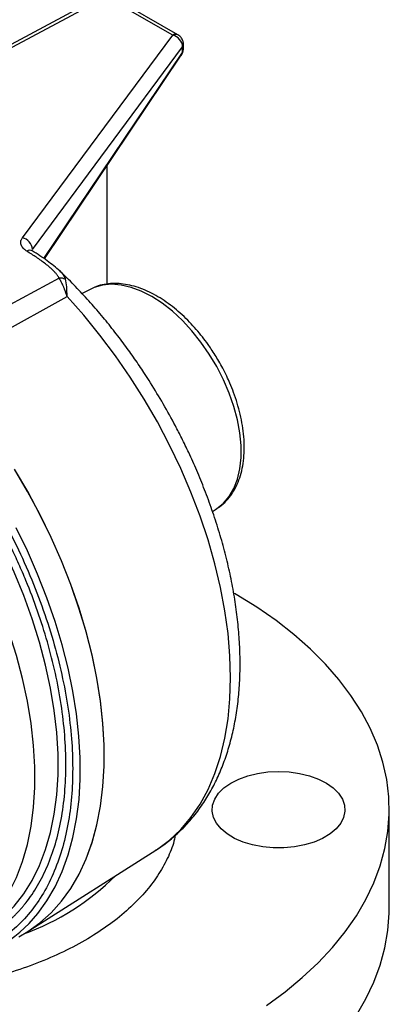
# Model space of a CAD drawing. Header units: inches. Extents: x -3.4 to 19.7, y -7.5 to 23.6.
# Tile 12 of 13: x 17.3 to 19.4, y 13.3 to 18.9. Entities that reach past the tile are written whole.
import ezdxf

# ---------------------------------------------------------------- set-up
doc = ezdxf.new("R2010")
doc.units = ezdxf.units.IN
doc.header["$MEASUREMENT"] = 0

msp = doc.modelspace()

# ---------------------------------------------------------------- linework, layer by layer
at = {"color": 7, "linetype": 'Continuous', "lineweight": 25}
for p, q in [((17.7317, 19.0437), (16.4335, 18.3466)), ((17.7628, 19.0405), (16.4335, 18.3267)), ((18.1383, 18.8237), (17.7628, 19.0405)), ((18.168, 18.826), (17.7925, 19.0427)), ((17.2898, 17.6791), (18.1383, 18.8237)), ((17.3461, 17.6136), (18.1946, 18.7583)), ((18.1946, 18.7299), (18.1946, 18.7583)), ((18.1992, 18.7492), (18.1992, 18.7719)), ((17.4109, 17.5617), (18.1901, 18.7215)), ((17.4137, 17.5598), (18.1871, 18.7109)), ((18.1871, 18.7109), (18.1874, 18.7113)), ((18.1873, 18.7113), (18.1943, 18.7241)), ((17.7686, 17.418), (17.7686, 18.088)), ((17.4975, 17.4499), (16.7098, 17.0269)), ((17.6946, 17.3989), (17.6264, 17.3634)), ((16.8136, 16.9422), (17.5419, 17.3472)), ((18.3631, 16.1326), (18.386, 16.1472)), ((19.3612, 13.8851), (19.3612, 14.4464)), ((17.3371, 13.7688), (18.0434, 14.2178))]:
    msp.add_line(p, q, dxfattribs=at)
at = {"color": 7, "linetype": 'Continuous', "lineweight": 25, "flags": 128}
for points in [[(18.386, 16.1472), (18.3879, 16.1484), (18.4257, 16.1787), (18.458, 16.2168), (18.4843, 16.2624), (18.5044, 16.3146), (18.518, 16.3729), (18.5248, 16.4364), (18.5248, 16.5044), (18.518, 16.5758), (18.5044, 16.6497), (18.4843, 16.7252), (18.458, 16.8012), (18.4257, 16.8766), (18.3879, 16.9505), (18.3451, 17.0218), (18.298, 17.0897), (18.2471, 17.1531), (18.1931, 17.2113), (18.1367, 17.2634), (18.0788, 17.3088), (18.0201, 17.3467), (17.9613, 17.3768), (17.9034, 17.3987), (17.847, 17.4119), (17.7929, 17.4163), (17.7419, 17.412), (17.6946, 17.3989)], [(18.0434, 14.2178), (18.052, 14.2234), (18.1209, 14.2746), (18.1842, 14.3342), (18.2417, 14.402), (18.293, 14.4777), (18.3381, 14.5608), (18.3765, 14.6509), (18.4082, 14.7478), (18.433, 14.8509), (18.4509, 14.9597), (18.4616, 15.0737), (18.4652, 15.1924), (18.4616, 15.3152), (18.4509, 15.4416), (18.433, 15.571), (18.4082, 15.7027), (18.3765, 15.8362), (18.3381, 15.9708), (18.293, 16.1058), (18.2417, 16.2408), (18.1842, 16.3749), (18.1209, 16.5077), (18.052, 16.6384), (17.9779, 16.7665), (17.8989, 16.8914), (17.8154, 17.0125), (17.7278, 17.1291), (17.6365, 17.2409), (17.5419, 17.3472)], [(17.2692, 13.7286), (17.3201, 13.7578), (17.3891, 13.8068), (17.4528, 13.864), (17.511, 13.9291), (17.5634, 14.0018), (17.6097, 14.0817), (17.6498, 14.1686), (17.6835, 14.262), (17.7106, 14.3615), (17.7311, 14.4668), (17.7447, 14.5772), (17.7516, 14.6924), (17.7515, 14.8118), (17.7446, 14.9348), (17.7309, 15.0611), (17.7104, 15.1899), (17.6832, 15.3208), (17.6494, 15.4531), (17.6092, 15.5863), (17.5628, 15.7197), (17.5104, 15.8529), (17.4521, 15.9851), (17.3884, 16.1159), (17.3193, 16.2446), (17.2453, 16.3706)], [(17.3235, 13.7601), (17.3887, 13.8068), (17.4525, 13.8639), (17.5107, 13.929), (17.5631, 14.0016), (17.6095, 14.0815), (17.6496, 14.1683), (17.6833, 14.2617), (17.7105, 14.3612), (17.731, 14.4664), (17.7447, 14.5768), (17.7515, 14.6919), (17.7515, 14.8113), (17.7447, 14.9344), (17.731, 15.0606), (17.7105, 15.1894), (17.6833, 15.3203), (17.6496, 15.4526), (17.6095, 15.5858), (17.5631, 15.7192), (17.5107, 15.8524), (17.4525, 15.9846), (17.3887, 16.1154), (17.3197, 16.2441), (17.2457, 16.3702)], [(17.1191, 13.7871), (17.1843, 13.84), (17.2439, 13.901), (17.2976, 13.97), (17.3452, 14.0466), (17.3864, 14.1305), (17.421, 14.2211), (17.4489, 14.3182), (17.47, 14.4212), (17.4841, 14.5296), (17.4911, 14.6429), (17.4911, 14.7606), (17.4841, 14.8821), (17.47, 15.0068), (17.4489, 15.1341), (17.4209, 15.2633), (17.3863, 15.394), (17.345, 15.5254), (17.2975, 15.657), (17.2437, 15.788), (17.1841, 15.9178), (17.1189, 16.0459)], [(17.3533, 13.8311), (17.3764, 13.8587), (17.4287, 13.9312), (17.4749, 14.0109), (17.5148, 14.0975), (17.5484, 14.1906), (17.5755, 14.2899), (17.5959, 14.3948), (17.6095, 14.5049), (17.6163, 14.6197), (17.6163, 14.7388), (17.6094, 14.8615), (17.5957, 14.9874), (17.5752, 15.1158), (17.5481, 15.2463), (17.5144, 15.3782), (17.4744, 15.511), (17.4281, 15.6441), (17.3758, 15.7768), (17.3178, 15.9087), (17.2542, 16.0391)], [(16.9923, 13.7216), (17.0567, 13.7744), (17.1156, 13.8353), (17.1687, 13.9041), (17.2158, 13.9803), (17.2565, 14.0637), (17.2907, 14.1539), (17.3183, 14.2503), (17.3391, 14.3526), (17.353, 14.4603), (17.36, 14.5727), (17.36, 14.6895), (17.353, 14.8101), (17.3391, 14.9338), (17.3182, 15.0602), (17.2906, 15.1885), (17.2564, 15.3181), (17.2156, 15.4485), (17.1686, 15.5791), (17.1155, 15.7092), (17.0566, 15.8381), (16.9921, 15.9653)], [(18.6684, 13.3395), (18.7732, 13.4166), (18.8702, 13.497), (18.9592, 13.5805), (19.0399, 13.6667), (19.1121, 13.7555), (19.1754, 13.8464), (19.2297, 13.9393), (19.2748, 14.0338), (19.3105, 14.1296), (19.3369, 14.2265), (19.3537, 14.324), (19.3609, 14.4219), (19.3585, 14.5199), (19.3465, 14.6177), (19.3249, 14.7149), (19.2938, 14.8113), (19.2534, 14.9065), (19.2037, 15.0002), (19.1448, 15.0922), (19.0771, 15.1821), (19.0006, 15.2696), (18.9157, 15.3545), (18.8227, 15.4364), (18.7217, 15.5153), (18.6132, 15.5906), (18.4974, 15.6624), (18.487, 15.6685)], [(18.7362, 14.6629), (18.7963, 14.6601), (18.8549, 14.6518), (18.9104, 14.6381), (18.9614, 14.6195), (19.0066, 14.5964), (19.0448, 14.5694), (19.075, 14.5392), (19.0964, 14.5067), (19.1084, 14.4725), (19.1109, 14.4377), (19.1036, 14.4031), (19.0868, 14.3697), (19.0609, 14.3382), (19.0266, 14.3095), (18.9848, 14.2844), (18.9366, 14.2635), (18.8831, 14.2473), (18.8259, 14.2362), (18.7663, 14.2307), (18.706, 14.2307), (18.6464, 14.2362), (18.5892, 14.2473), (18.5357, 14.2635), (18.4875, 14.2844), (18.4457, 14.3095), (18.4114, 14.3382), (18.3855, 14.3697), (18.3687, 14.4031), (18.3615, 14.4377), (18.3639, 14.4725), (18.376, 14.5067), (18.3974, 14.5392), (18.4275, 14.5694), (18.4657, 14.5964), (18.5109, 14.6195), (18.5619, 14.6381), (18.6174, 14.6518), (18.676, 14.6601), (18.7362, 14.6629)], [(19.1754, 13.2851), (19.2297, 13.3779), (19.2748, 13.4724), (19.3105, 13.5683), (19.3369, 13.6651), (19.3537, 13.7626), (19.3609, 13.8606), (19.3612, 13.8851)]]:
    msp.add_lwpolyline(points, dxfattribs=at)
at = {"color": 7, "linetype": 'Continuous', "lineweight": 25}
for centre, radius, start, end in [((18.1551, 18.7984), 0.0305, 65.076, 123.5673), ((18.1225, 18.7532), 0.0723, 4.0064, 77.4108), ((18.1759, 18.7722), 0.0234, 323.3708, 359.1493), ((18.1718, 18.7209), 0.0183, 328.154, 1.8334), ((18.1862, 18.7275), 0.00877, 337.6197, 15.9208), ((17.274, 17.6085), 0.0723, 4.0064, 77.4108), ((17.3308, 17.5772), 0.0315, 62.1479, 122.1752), ((17.5065, 17.3898), 0.0607, 64.2621, 98.4897), ((16.8022, 15.097), 1.4408, 290.0889, 314.7172), ((16.7835, 14.3293), 0.7569, 274.5669, 318.8358)]:
    msp.add_arc(centre, radius, start, end, dxfattribs=at)
for points, knots in [([(18.199, 18.7719), (18.1991, 18.7727), (18.1995, 18.7798), (18.1962, 18.7939), (18.1862, 18.8114), (18.1756, 18.823), (18.1682, 18.8256), (18.1678, 18.8258)], [0, 0, 0, 0, 0.041171, 0.32642, 0.63994, 0.978631, 1, 1, 1, 1]), ([(18.1901, 18.7215), (18.1905, 18.7221), (18.1913, 18.7233), (18.1924, 18.7253), (18.1935, 18.7275), (18.1942, 18.7291), (18.1946, 18.7299)], [0, 0, 0, 0, 0.251992, 0.501454, 0.750185, 1, 1, 1, 1]), ([(18.1943, 18.7241), (18.1958, 18.7282), (18.1986, 18.7361), (18.199, 18.7443), (18.1992, 18.7482)], [0, 0, 0, 0, 0.519613, 1, 1, 1, 1]), ([(18.1946, 18.7299), (18.1966, 18.7342), (18.1995, 18.7402), (18.1988, 18.7472), (18.1986, 18.7491)], [0, 0, 0, 0, 0.721349, 1, 1, 1, 1]), ([(17.314, 17.6039), (17.3124, 17.6049), (17.3092, 17.6069), (17.3048, 17.6102), (17.3008, 17.6135), (17.297, 17.6171), (17.2919, 17.6225), (17.2864, 17.63), (17.282, 17.6398), (17.28, 17.6498), (17.2806, 17.6588), (17.2827, 17.6664), (17.2855, 17.6729), (17.2883, 17.677), (17.2898, 17.6791)], [0, 0, 0, 0, 0.049855, 0.099617, 0.149452, 0.199525, 0.249998, 0.374276, 0.49971, 0.624206, 0.749317, 0.833122, 0.916432, 1, 1, 1, 1]), ([(17.4975, 17.4499), (17.4967, 17.4516), (17.4949, 17.4551), (17.4918, 17.4603), (17.4884, 17.4656), (17.4846, 17.4709), (17.4803, 17.4763), (17.4757, 17.4817), (17.4708, 17.4872), (17.464, 17.4941), (17.4551, 17.5026), (17.4441, 17.5123), (17.4322, 17.522), (17.4164, 17.5345), (17.3953, 17.5503), (17.3696, 17.5682), (17.3423, 17.5861), (17.3238, 17.5977), (17.314, 17.6039)], [0, 0, 0, 0, 0.029076, 0.058723, 0.088975, 0.119866, 0.15143, 0.183694, 0.216687, 0.250435, 0.310641, 0.375594, 0.434143, 0.500717, 0.621461, 0.750176, 0.868578, 1, 1, 1, 1]), ([(17.3455, 17.605), (17.3436, 17.6063), (17.3407, 17.6084), (17.3405, 17.6083), (17.3405, 17.6082)], [0, 0, 0, 0, 0.6193215, 1, 1, 1, 1]), ([(17.5024, 17.4899), (17.4794, 17.5098), (17.4333, 17.5496), (17.3747, 17.5866), (17.3455, 17.605)], [0, 0, 0, 0, 0.500383, 1, 1, 1, 1]), ([(17.4985, 17.4923), (17.5019, 17.4896), (17.5198, 17.4749), (17.527, 17.4581), (17.5328, 17.4445)], [0, 0, 0, 0, 0.187393, 1, 1, 1, 1]), ([(18.0855, 16.7395), (18.0617, 16.7797), (18.0283, 16.8362), (17.976, 16.9176), (17.93, 16.9861), (17.8732, 17.0659), (17.8115, 17.1476), (17.7447, 17.2305), (17.6738, 17.3131), (17.599, 17.3939), (17.5404, 17.454), (17.5064, 17.4858), (17.4989, 17.4927)], [0, 0, 0, 0, 0.143024, 0.200995, 0.297149, 0.396851, 0.503662, 0.614964, 0.729709, 0.847065, 0.966451, 1, 1, 1, 1]), ([(17.5419, 17.3472), (17.5408, 17.3506), (17.5388, 17.3574), (17.5356, 17.3669), (17.5326, 17.3757), (17.5297, 17.3837), (17.5269, 17.3909), (17.5243, 17.3975), (17.5206, 17.4063), (17.5158, 17.417), (17.5097, 17.4292), (17.5036, 17.4401), (17.4995, 17.4467), (17.4975, 17.4499)], [0, 0, 0, 0, 0.086334, 0.167633, 0.243903, 0.315152, 0.381386, 0.442612, 0.498835, 0.633782, 0.762273, 0.884335, 1, 1, 1, 1]), ([(18.3987, 16.9815), (18.3849, 17.0044), (18.3655, 17.0366), (18.3341, 17.0819), (18.3061, 17.1194), (18.2712, 17.1618), (18.233, 17.2036), (18.1916, 17.244), (18.1478, 17.2819), (18.102, 17.3164), (18.0548, 17.3469), (18.0065, 17.3729), (17.9575, 17.3937), (17.9084, 17.4091), (17.8594, 17.4187), (17.8109, 17.4221), (17.7634, 17.4185), (17.7258, 17.4112), (17.7054, 17.4025), (17.6992, 17.3999)], [0, 0, 0, 0, 0.077187, 0.108528, 0.160376, 0.213931, 0.271094, 0.330413, 0.391324, 0.453393, 0.516337, 0.579968, 0.64416, 0.708791, 0.773788, 0.839123, 0.904863, 0.971272, 1, 1, 1, 1]), ([(18.3846, 16.1476), (18.3907, 16.1511), (18.4115, 16.1633), (18.4409, 16.1911), (18.4724, 16.2298), (18.4977, 16.2735), (18.5176, 16.3222), (18.5319, 16.3754), (18.5404, 16.4323), (18.5434, 16.4921), (18.5408, 16.5541), (18.533, 16.6174), (18.5203, 16.681), (18.5034, 16.7433), (18.4837, 16.8018), (18.4635, 16.8524), (18.4428, 16.8981), (18.422, 16.94), (18.4062, 16.9681), (18.3987, 16.9815)], [0, 0, 0, 0, 0.028947, 0.098635, 0.163541, 0.229367, 0.295979, 0.363044, 0.430206, 0.497185, 0.56372, 0.629636, 0.694624, 0.757991, 0.817793, 0.87053, 0.911107, 0.957543, 1, 1, 1, 1]), ([(16.6505, 16.8327), (16.6936, 16.7846), (16.7807, 16.6878), (16.9043, 16.5283), (17.0225, 16.3578), (17.1331, 16.177), (17.2343, 15.9883), (17.3242, 15.7946), (17.4014, 15.5986), (17.465, 15.403), (17.5141, 15.2111), (17.5488, 15.0252), (17.5692, 14.8474), (17.5759, 14.6779), (17.5693, 14.5161), (17.549, 14.3618), (17.5144, 14.2158), (17.4654, 14.0805), (17.4019, 13.9582), (17.3248, 13.8513), (17.2351, 13.761), (17.1336, 13.6899), (17.0467, 13.6448), (16.9911, 13.6298), (16.9759, 13.6257)], [0, 0, 0, 0, 0.044889, 0.090529, 0.136873, 0.184233, 0.231889, 0.279781, 0.327669, 0.375325, 0.42269, 0.469029, 0.514671, 0.559562, 0.60445, 0.650091, 0.696435, 0.743795, 0.791451, 0.839343, 0.887232, 0.934887, 0.982252, 1, 1, 1, 1]), ([(18.0438, 14.219), (18.0496, 14.2224), (18.0803, 14.2405), (18.1319, 14.281), (18.1981, 14.341), (18.2594, 14.41), (18.3135, 14.4843), (18.3604, 14.5628), (18.4004, 14.6443), (18.4348, 14.731), (18.4635, 14.8226), (18.4863, 14.9186), (18.5033, 15.0187), (18.5143, 15.1223), (18.5194, 15.229), (18.5187, 15.3384), (18.5123, 15.45), (18.5003, 15.5633), (18.4827, 15.6781), (18.4598, 15.7937), (18.4318, 15.9098), (18.3988, 16.0257), (18.3612, 16.1407), (18.3197, 16.2535), (18.2755, 16.3615), (18.232, 16.4588), (18.1914, 16.5428), (18.1445, 16.6348), (18.1085, 16.6986), (18.0855, 16.7395)], [0, 0, 0, 0, 0.009017, 0.04822, 0.088146, 0.128968, 0.170836, 0.208982, 0.247523, 0.286413, 0.325585, 0.364962, 0.40447, 0.444042, 0.483623, 0.523164, 0.562631, 0.602003, 0.64126, 0.680377, 0.719321, 0.758035, 0.796414, 0.834244, 0.871011, 0.905131, 0.93283, 0.956949, 1, 1, 1, 1]), ([(17.1569, 13.7729), (17.1616, 13.7764), (17.1711, 13.7832), (17.1849, 13.794), (17.1985, 13.805), (17.2119, 13.8165), (17.225, 13.8282), (17.2379, 13.8404), (17.2505, 13.8529), (17.2629, 13.8657), (17.2751, 13.8789), (17.287, 13.8924), (17.2987, 13.9063), (17.3302, 13.9457), (17.3777, 14.0157), (17.4334, 14.127), (17.4781, 14.2517), (17.5109, 14.3901), (17.531, 14.5397), (17.5377, 14.6995), (17.531, 14.867), (17.5109, 15.0398), (17.478, 15.2162), (17.4333, 15.3924), (17.3776, 15.568), (17.3276, 15.6995), (17.2903, 15.7883), (17.2698, 15.835), (17.2487, 15.8816), (17.2268, 15.9279), (17.2042, 15.9741), (17.1809, 16.0201), (17.1648, 16.0505), (17.1567, 16.0657)], [0, 0, 0, 0, 0.009827, 0.019645, 0.029454, 0.039258, 0.049058, 0.058856, 0.068653, 0.078453, 0.088257, 0.098068, 0.107886, 0.117714, 0.179576, 0.241445, 0.305502, 0.369566, 0.43478, 0.500001, 0.565215, 0.630436, 0.694493, 0.758557, 0.820419, 0.882287, 0.899128, 0.915944, 0.932744, 0.94954, 0.966341, 0.983158, 1, 1, 1, 1]), ([(18.1532, 14.302), (18.1498, 14.2867), (18.1392, 14.2378), (18.1041, 14.1571), (18.0473, 14.0596), (17.9722, 13.9646), (17.8791, 13.8726), (17.7696, 13.786), (17.6442, 13.7058), (17.5053, 13.6334), (17.3551, 13.5702), (17.1958, 13.5164), (17.0312, 13.4732), (16.8625, 13.4399), (16.6945, 13.4171), (16.5269, 13.4037), (16.3612, 13.3994), (16.1954, 13.4037), (16.0278, 13.4171), (15.8599, 13.4399), (15.6911, 13.4732), (15.5265, 13.5164), (15.3672, 13.5702), (15.2171, 13.6334), (15.0781, 13.7058), (14.9527, 13.786), (14.8432, 13.8726), (14.7501, 13.9646), (14.6752, 14.0596), (14.6176, 14.157), (14.5781, 14.254), (14.5549, 14.3508), (14.5476, 14.4464), (14.5542, 14.5415), (14.5712, 14.6038), (14.5796, 14.6346)], [0, 0, 0, 0, 0.01389, 0.0443518, 0.0748172, 0.1065487, 0.1382838, 0.1706906, 0.2031009, 0.2355077, 0.267918, 0.2996496, 0.3313847, 0.3618465, 0.3923119, 0.4210483, 0.4497884, 0.4785248, 0.5072648, 0.5377267, 0.5681921, 0.5999236, 0.6316587, 0.6640654, 0.6964758, 0.7288825, 0.7612929, 0.7930245, 0.8247596, 0.8552214, 0.8856868, 0.9144232, 0.9431633, 0.9718997, 1, 1, 1, 1])]:
    msp.add_open_spline(points, degree=3, knots=knots, dxfattribs=at)
msp.add_open_spline([(17.5419, 17.3472), (17.5421, 17.387), (17.5395, 17.4201), (17.5328, 17.4445)], degree=3, dxfattribs=at)

doc.saveas('drawing.dxf')
